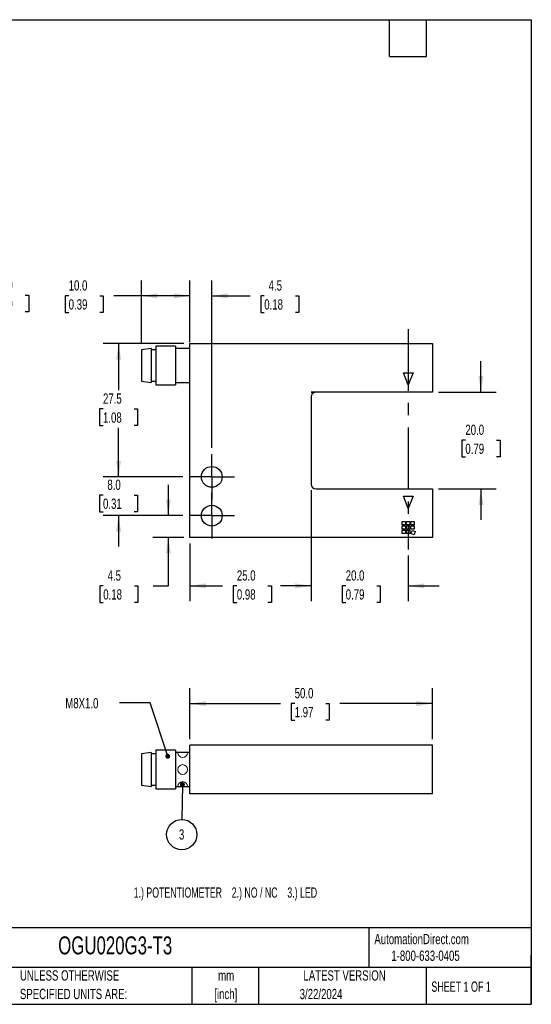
# Model space of a CAD drawing. Header units: millimetres. Extents: x 6 to 273, y 6 to 210.
# Tile 2 of 2: x 168 to 273, y 6 to 210. Entities that reach past the tile are written whole.
import ezdxf

# ---------------------------------------------------------------- set-up
doc = ezdxf.new("R2010")
doc.units = ezdxf.units.MM
doc.linetypes.add('CENTERX2', pattern=[20.32, 12.7, -2.54, 2.54, -2.54])
doc.layers.add('CENTER', color=40, linetype='CENTERX2')
doc.layers.add('DIMENSIONS', color=140, linetype='Continuous', lineweight=25)
doc.layers.add('TEXT', color=140, linetype='Continuous', lineweight=25)
doc.styles.add('SLDTEXTSTYLE1', font='TXT', dxfattribs={"width": 0.7})
doc.styles.add('SLDTEXTSTYLE2', font='TXT', dxfattribs={"width": 0.639535})
doc.styles.add('SLDTEXTSTYLE4', font='TXT', dxfattribs={"width": 0.65})
doc.dimstyles.new('SLDDIMSTYLE0', dxfattribs={"dimtxt": 2.158008, "dimasz": 3.302, "dimexe": 0, "dimexo": 0.0625, "dimgap": 0.539502, "dimtad": 0, "dimtih": 1, "dimtoh": 1, "dimrnd": 1e-09, "dimzin": 4, "dimdsep": 46, "dimtxsty": 'SLDTEXTSTYLE1', "dimsah": 1, "dimcen": 0.09, "dimadec": 0, "dimazin": 1, "dimtfac": 1, "dimtmove": 0, "dimatfit": 0, "dimfxl": 0, "dimfrac": 2, "dimtolj": 1, "dimtzin": 12, "dimarcsym": 0})
doc.dimstyles.new('SLDDIMSTYLE1', dxfattribs={"dimtxt": 2.158008, "dimasz": 3.302, "dimexe": 0, "dimexo": 0.0625, "dimgap": 0.539502, "dimtad": 0, "dimtih": 1, "dimtoh": 1, "dimrnd": 1e-09, "dimzin": 4, "dimdsep": 46, "dimtxsty": 'SLDTEXTSTYLE1', "dimsah": 1, "dimcen": 0.09, "dimadec": 0, "dimazin": 1, "dimtfac": 1, "dimtofl": 0, "dimtmove": 0, "dimatfit": 3, "dimfxl": 0, "dimfrac": 2, "dimtolj": 1, "dimtzin": 12, "dimarcsym": 0})
doc.dimstyles.new('SLDDIMSTYLE2', dxfattribs={"dimtxt": 2.158008, "dimasz": 3.302, "dimexe": 0, "dimexo": 0.0625, "dimgap": 0.539502, "dimtad": 0, "dimtih": 1, "dimtoh": 1, "dimrnd": 1e-09, "dimzin": 12, "dimdsep": 46, "dimtxsty": 'SLDTEXTSTYLE1', "dimsah": 1, "dimcen": 0.09, "dimadec": 0, "dimazin": 3, "dimtfac": 1, "dimtmove": 0, "dimatfit": 0, "dimfxl": 0, "dimfrac": 2, "dimtolj": 1, "dimtzin": 12, "dimarcsym": 0})
doc.dimstyles.new('SLDDIMSTYLE3', dxfattribs={"dimtxt": 2.158008, "dimasz": 3.302, "dimexe": 0, "dimexo": 0.0625, "dimgap": 0.539502, "dimtad": 0, "dimtih": 1, "dimtoh": 1, "dimrnd": 1e-09, "dimzin": 12, "dimdsep": 46, "dimtxsty": 'SLDTEXTSTYLE1', "dimsah": 1, "dimcen": 0.09, "dimadec": 0, "dimazin": 3, "dimtfac": 1, "dimtofl": 0, "dimtmove": 0, "dimatfit": 3, "dimfxl": 0, "dimfrac": 2, "dimtolj": 1, "dimtzin": 12, "dimarcsym": 0})
doc.dimstyles.new('SLDDIMSTYLE4', dxfattribs={"dimtxt": 0.18, "dimasz": 1.016, "dimexe": 0, "dimexo": 0.0625, "dimgap": 0, "dimtad": 0, "dimtih": 1, "dimtoh": 1, "dimdec": 0, "dimrnd": 1e-09, "dimzin": 0, "dimdsep": 46, "dimtxsty": 'Standard', "dimblk1": 'DOT', "dimblk2": 'DOT', "dimsah": 1, "dimcen": 0.09, "dimadec": 0, "dimazin": 0, "dimtfac": 1.016, "dimtdec": 0, "dimtofl": 0, "dimtmove": 0, "dimatfit": 3, "dimldrblk": 'DOT', "dimfxl": 0, "dimfrac": 2, "dimtolj": 1, "dimtzin": 0, "dimarcsym": 0})

# ---------------------------------------------------------------- blocks, each defined once
blk = doc.blocks.new('_D')
at = {"layer": 'DIMENSIONS'}
for p, q in [((227.67, 112.43), (227.67, 89.52)), ((247.67, 98.95), (247.67, 89.52)), ((227.67, 92.7), (221.32, 92.7)), ((234.79, 92.7), (234.06, 92.7)), ((234.06, 92.7), (234.06, 89.27)), ((241.2, 92.7), (241.92, 92.7)), ((241.92, 92.7), (241.92, 89.27)), ((247.67, 92.7), (254.02, 92.7)), ((234.06, 89.27), (234.79, 89.27)), ((241.92, 89.27), (241.2, 89.27))]:
    blk.add_line(p, q, dxfattribs=at)
for points in [[(227.67, 92.7), (224.36, 93.21), (224.36, 92.19)], [(247.67, 92.7), (250.97, 92.19), (250.97, 93.21)]]:
    blk.add_solid(points, dxfattribs=at)
at = {"layer": 'DIMENSIONS', "char_height": 2.117, "attachment_point": 1, "style": 'SLDTEXTSTYLE1'}
for s, insert in [('20.0', (234.79, 95.91)), ('0.79', (234.79, 92))]:
    blk.add_mtext(s, dxfattribs=dict(at, insert=insert))
blk = doc.blocks.new('_D_1')
at = {"layer": 'DIMENSIONS'}
for p, q in [((192.67, 142.72), (192.67, 155.73)), ((202.67, 142.97), (202.67, 155.73)), ((177.66, 152.55), (176.94, 152.55)), ((176.94, 152.55), (176.94, 149.12)), ((184.07, 152.55), (184.8, 152.55)), ((184.8, 152.55), (184.8, 149.12)), ((192.67, 152.55), (187, 152.55)), ((202.67, 152.55), (192.67, 152.55)), ((176.94, 149.12), (177.66, 149.12)), ((184.8, 149.12), (184.07, 149.12))]:
    blk.add_line(p, q, dxfattribs=at)
for points in [[(192.67, 152.55), (195.97, 152.05), (195.97, 153.06)], [(202.67, 152.55), (199.36, 153.06), (199.36, 152.05)]]:
    blk.add_solid(points, dxfattribs=at)
at = {"layer": 'DIMENSIONS', "char_height": 2.117, "attachment_point": 1, "style": 'SLDTEXTSTYLE1'}
for s, insert in [('10.0', (177.66, 155.77)), ('0.39', (177.66, 151.85))]:
    blk.add_mtext(s, dxfattribs=dict(at, insert=insert))
blk = doc.blocks.new('_D_2')
at = {"layer": 'DIMENSIONS'}
for p, q in [((187.95, 115.2), (187.95, 121.55)), ((201.21, 115.2), (184.77, 115.2)), ((184.74, 111.42), (184.02, 111.42)), ((184.02, 111.42), (184.02, 107.99)), ((191.15, 111.42), (191.88, 111.42)), ((191.88, 111.42), (191.88, 107.99)), ((184.02, 107.99), (184.74, 107.99)), ((191.88, 107.99), (191.15, 107.99)), ((201.21, 107.2), (184.77, 107.2)), ((187.95, 107.2), (187.95, 100.85))]:
    blk.add_line(p, q, dxfattribs=at)
for points in [[(187.95, 115.2), (188.46, 118.5), (187.44, 118.5)], [(187.95, 107.2), (187.44, 103.9), (188.46, 103.9)]]:
    blk.add_solid(points, dxfattribs=at)
at = {"layer": 'DIMENSIONS', "char_height": 2.117, "attachment_point": 1, "style": 'SLDTEXTSTYLE1'}
for s, insert in [('8.0', (185.64, 114.63)), ('0.31', (184.74, 110.72))]:
    blk.add_mtext(s, dxfattribs=dict(at, insert=insert))
blk = doc.blocks.new('_D_3')
at = {"layer": 'DIMENSIONS'}
for p, q in [((198.21, 107.2), (198.21, 113.55)), ((201.21, 107.2), (195.04, 107.2)), ((201.4, 102.7), (195.04, 102.7)), ((198.21, 92.7), (198.21, 102.7)), ((184.79, 92.7), (184.07, 92.7)), ((184.07, 92.7), (184.07, 89.27)), ((191.21, 92.7), (191.93, 92.7)), ((191.93, 92.7), (191.93, 89.27)), ((195.1, 92.7), (198.21, 92.7)), ((184.07, 89.27), (184.79, 89.27)), ((191.93, 89.27), (191.21, 89.27))]:
    blk.add_line(p, q, dxfattribs=at)
for points in [[(198.21, 107.2), (198.72, 110.5), (197.71, 110.5)], [(198.21, 102.7), (197.71, 99.4), (198.72, 99.4)]]:
    blk.add_solid(points, dxfattribs=at)
at = {"layer": 'DIMENSIONS', "char_height": 2.117, "attachment_point": 1, "style": 'SLDTEXTSTYLE1'}
for s, insert in [('4.5', (185.69, 95.91)), ('0.18', (184.79, 92))]:
    blk.add_mtext(s, dxfattribs=dict(at, insert=insert))
blk = doc.blocks.new('_D_4')
at = {"layer": 'DIMENSIONS'}
for p, q in [((227.67, 112.43), (227.67, 89.52)), ((202.67, 101.43), (202.67, 89.52)), ((202.67, 92.7), (209.41, 92.7)), ((212.34, 92.7), (211.61, 92.7)), ((211.61, 92.7), (211.61, 89.27)), ((218.75, 92.7), (219.48, 92.7)), ((219.48, 92.7), (219.48, 89.27)), ((227.67, 92.7), (221.67, 92.7)), ((211.61, 89.27), (212.34, 89.27)), ((219.48, 89.27), (218.75, 89.27))]:
    blk.add_line(p, q, dxfattribs=at)
for points in [[(202.67, 92.7), (205.97, 92.19), (205.97, 93.21)], [(227.67, 92.7), (224.36, 93.21), (224.36, 92.19)]]:
    blk.add_solid(points, dxfattribs=at)
at = {"layer": 'DIMENSIONS', "char_height": 2.117, "attachment_point": 1, "style": 'SLDTEXTSTYLE1'}
for s, insert in [('25.0', (212.34, 95.91)), ('0.98', (212.34, 92))]:
    blk.add_mtext(s, dxfattribs=dict(at, insert=insert))
blk = doc.blocks.new('_D_5')
at = {"layer": 'DIMENSIONS'}
for p, q in [((202.67, 143.97), (202.67, 155.73)), ((207.17, 121.16), (207.17, 155.73)), ((202.67, 152.55), (196.32, 152.55)), ((207.17, 152.55), (215.06, 152.55)), ((217.99, 152.55), (217.26, 152.55)), ((217.26, 152.55), (217.26, 149.12)), ((224.4, 152.55), (225.13, 152.55)), ((225.13, 152.55), (225.13, 149.12)), ((217.26, 149.12), (217.99, 149.12)), ((225.13, 149.12), (224.4, 149.12))]:
    blk.add_line(p, q, dxfattribs=at)
for points in [[(202.67, 152.55), (199.36, 153.06), (199.36, 152.05)], [(207.17, 152.55), (210.47, 152.05), (210.47, 153.06)]]:
    blk.add_solid(points, dxfattribs=at)
at = {"layer": 'DIMENSIONS', "char_height": 2.117, "attachment_point": 1, "style": 'SLDTEXTSTYLE1'}
for s, insert in [('4.5', (218.89, 155.77)), ('0.18', (217.99, 151.85))]:
    blk.add_mtext(s, dxfattribs=dict(at, insert=insert))
blk = doc.blocks.new('_D_6')
at = {"layer": 'DIMENSIONS'}
for p, q in [((201.4, 142.7), (184.77, 142.7)), ((187.95, 142.7), (187.95, 133.12)), ((184.74, 129.21), (184.02, 129.21)), ((184.02, 129.21), (184.02, 125.78)), ((191.15, 129.21), (191.88, 129.21)), ((191.88, 129.21), (191.88, 125.78)), ((184.02, 125.78), (184.74, 125.78)), ((187.95, 115.2), (187.95, 125.29)), ((191.88, 125.78), (191.15, 125.78)), ((201.21, 115.2), (184.77, 115.2))]:
    blk.add_line(p, q, dxfattribs=at)
for points in [[(187.95, 142.7), (187.44, 139.4), (188.46, 139.4)], [(187.95, 115.2), (188.46, 118.5), (187.44, 118.5)]]:
    blk.add_solid(points, dxfattribs=at)
at = {"layer": 'DIMENSIONS', "char_height": 2.117, "attachment_point": 1, "style": 'SLDTEXTSTYLE1'}
for s, insert in [('27.5', (184.74, 132.42)), ('1.08', (184.74, 128.5))]:
    blk.add_mtext(s, dxfattribs=dict(at, insert=insert))
blk = doc.blocks.new('_D_7')
at = {"layer": 'DIMENSIONS'}
for p, q in [((262.67, 132.7), (262.67, 139.05)), ((253.94, 132.7), (265.84, 132.7)), ((259.46, 122.76), (258.74, 122.76)), ((258.74, 122.76), (258.74, 119.33)), ((265.87, 122.76), (266.6, 122.76)), ((266.6, 122.76), (266.6, 119.33)), ((258.74, 119.33), (259.46, 119.33)), ((266.6, 119.33), (265.87, 119.33)), ((253.94, 112.7), (265.84, 112.7)), ((262.67, 112.7), (262.67, 106.35))]:
    blk.add_line(p, q, dxfattribs=at)
for points in [[(262.67, 132.7), (263.17, 136), (262.16, 136)], [(262.67, 112.7), (262.16, 109.4), (263.17, 109.4)]]:
    blk.add_solid(points, dxfattribs=at)
at = {"layer": 'DIMENSIONS', "char_height": 2.117, "attachment_point": 1, "style": 'SLDTEXTSTYLE1'}
for s, insert in [('20.0', (259.46, 125.97)), ('0.79', (259.46, 122.06))]:
    blk.add_mtext(s, dxfattribs=dict(at, insert=insert))
blk = doc.blocks.new('SW_CENTERMARKSYMBOL_0')
at = {"layer": 'CENTER', "color": 0}
for p, q in [((0, 2.54), (0, 4.69)), ((0, 0), (0, 2.54)), ((-2.54, 0), (-4.69, 0)), ((0, 0), (-2.54, 0)), ((0, 0), (0, -2.54)), ((0, 0), (2.54, 0)), ((2.54, 0), (4.69, 0)), ((0, -2.54), (0, -4.69))]:
    blk.add_line(p, q, dxfattribs=at)
blk = doc.blocks.new('SW_CENTERMARKSYMBOL_1')
at = {"layer": 'CENTER', "color": 0}
for p, q in [((0, 2.54), (0, 4.69)), ((0, 0), (0, 2.54)), ((-2.54, 0), (-4.69, 0)), ((0, 0), (-2.54, 0)), ((0, 0), (0, -2.54)), ((0, 0), (2.54, 0)), ((2.54, 0), (4.69, 0)), ((0, -2.54), (0, -4.69))]:
    blk.add_line(p, q, dxfattribs=at)
blk = doc.blocks.new('_D_8')
at = {"layer": 'DIMENSIONS'}
for p, q in [((142.03, 143.97), (142.03, 155.87)), ((152.03, 143.97), (152.03, 155.87)), ((142.03, 152.7), (152.03, 152.7)), ((152.03, 152.7), (159.36, 152.7)), ((162.28, 152.7), (161.55, 152.7)), ((161.55, 152.7), (161.55, 149.27)), ((168.69, 152.7), (169.42, 152.7)), ((169.42, 152.7), (169.42, 149.27)), ((161.55, 149.27), (162.28, 149.27)), ((169.42, 149.27), (168.69, 149.27))]:
    blk.add_line(p, q, dxfattribs=at)
for points in [[(142.03, 152.7), (145.33, 152.19), (145.33, 153.21)], [(152.03, 152.7), (148.73, 153.21), (148.73, 152.19)]]:
    blk.add_solid(points, dxfattribs=at)
at = {"layer": 'DIMENSIONS', "char_height": 2.117, "attachment_point": 1, "style": 'SLDTEXTSTYLE1'}
for s, insert in [('10.0', (162.28, 155.91)), ('0.39', (162.28, 152))]:
    blk.add_mtext(s, dxfattribs=dict(at, insert=insert))
blk = doc.blocks.new('_D_13')
at = {"layer": 'DIMENSIONS'}
for p, q in [((202.67, 61.07), (202.67, 71.59)), ((252.67, 61.07), (252.67, 71.59)), ((202.67, 68.41), (221.34, 68.41)), ((224.26, 68.41), (223.54, 68.41)), ((223.54, 68.41), (223.54, 64.98)), ((230.68, 68.41), (231.4, 68.41)), ((231.4, 68.41), (231.4, 64.98)), ((252.67, 68.41), (233.6, 68.41)), ((223.54, 64.98), (224.26, 64.98)), ((231.4, 64.98), (230.68, 64.98))]:
    blk.add_line(p, q, dxfattribs=at)
for points in [[(202.67, 68.41), (205.97, 67.9), (205.97, 68.92)], [(252.67, 68.41), (249.36, 68.92), (249.36, 67.9)]]:
    blk.add_solid(points, dxfattribs=at)
at = {"layer": 'DIMENSIONS', "char_height": 2.117, "attachment_point": 1, "style": 'SLDTEXTSTYLE1'}
for s, insert in [('50.0', (224.26, 71.62)), ('1.97', (224.26, 67.71))]:
    blk.add_mtext(s, dxfattribs=dict(at, insert=insert))
blk = doc.blocks.new('_Dot')
at = {"color": 0, "linetype": 'ByBlock', "lineweight": -2}
blk.add_line((-0.5, 0), (-1, 0), dxfattribs=at)
at = {"color": 0, "linetype": 'ByBlock', "const_width": 0.5}
blk.add_lwpolyline([(-0.25, 0, 1), (0.25, 0, 1)], format="xyb", close=True, dxfattribs=at)
blk = doc.blocks.new('SW_NOTE_0_12')
at = {"layer": 'DIMENSIONS', "color": 0}
blk.add_circle((-0.04, -3.12), 3.12, dxfattribs=at)
at = {"layer": 'DIMENSIONS', "color": 0, "insert": (-0.07, -2.03), "char_height": 2.12, "attachment_point": 2, "style": 'SLDTEXTSTYLE1'}
blk.add_mtext('3', dxfattribs=at)

msp = doc.modelspace()

# ---------------------------------------------------------------- linework, layer by layer
for p, q in [((202.666, 142.698), (252.666, 142.698)), ((202.666, 102.698), (202.666, 142.698)), ((252.666, 142.698), (252.666, 132.698)), ((194.666, 141.698), (192.666, 141.448)), ((192.666, 141.448), (192.666, 134.948)), ((194.666, 141.698), (194.666, 134.698)), ((195.666, 141.448), (194.666, 141.448)), ((199.666, 142.198), (195.666, 142.198)), ((195.666, 142.198), (195.666, 134.198)), ((199.666, 142.198), (199.666, 134.198)), ((202.666, 141.698), (199.666, 141.698)), ((247.666, 134.198), (246.666, 136.698)), ((246.666, 136.698), (248.666, 136.698)), ((248.666, 136.698), (247.666, 134.198)), ((192.666, 134.948), (194.666, 134.698)), ((194.666, 134.948), (195.666, 134.948)), ((195.666, 134.198), (199.666, 134.198)), ((199.666, 134.698), (202.666, 134.698)), ((227.666, 132.678), (228.467, 132.678)), ((252.666, 132.698), (227.865, 132.698)), ((227.666, 131.698), (227.666, 113.698)), ((228.666, 112.698), (252.666, 112.698)), ((252.666, 112.698), (252.666, 102.698)), ((246.666, 111.198), (248.666, 111.198)), ((247.666, 108.698), (246.666, 111.198)), ((248.666, 111.198), (247.666, 108.698)), ((246.416, 105.998), (247.116, 105.998)), ((246.416, 105.298), (246.416, 105.998)), ((247.116, 105.998), (247.116, 105.298)), ((247.316, 105.998), (248.016, 105.998)), ((247.316, 105.298), (247.316, 105.998)), ((248.016, 105.998), (248.016, 105.298)), ((248.216, 105.998), (248.916, 105.998)), ((248.216, 105.298), (248.216, 105.998)), ((248.916, 105.998), (248.916, 105.298)), ((247.116, 105.298), (246.416, 105.298)), ((246.416, 105.098), (247.116, 105.098)), ((246.416, 104.398), (246.416, 105.098)), ((247.116, 104.398), (246.416, 104.398)), ((246.416, 104.198), (247.116, 104.198)), ((246.416, 103.498), (246.416, 104.198)), ((247.116, 105.098), (247.116, 104.398)), ((247.116, 104.198), (247.116, 103.498)), ((248.016, 105.298), (247.316, 105.298)), ((247.316, 105.098), (248.016, 105.098)), ((247.316, 104.398), (247.316, 105.098)), ((248.016, 104.398), (247.316, 104.398)), ((247.316, 104.198), (248.016, 104.198)), ((247.316, 103.498), (247.316, 104.198)), ((248.016, 105.098), (248.016, 104.398)), ((248.016, 104.198), (248.016, 103.498)), ((248.916, 105.298), (248.216, 105.298)), ((248.216, 105.098), (248.916, 105.098)), ((248.216, 104.398), (248.216, 105.098)), ((248.916, 104.398), (248.216, 104.398)), ((248.216, 103.498), (248.456, 104.155)), ((248.456, 104.155), (249.113, 103.916)), ((249.113, 103.916), (248.874, 103.258)), ((248.916, 105.098), (248.916, 104.398)), ((252.666, 102.698), (202.666, 102.698)), ((247.116, 103.498), (246.416, 103.498)), ((248.016, 103.498), (247.316, 103.498)), ((248.874, 103.258), (248.216, 103.498)), ((202.666, 49.801), (202.666, 59.801)), ((252.666, 59.801), (202.666, 59.801)), ((252.666, 49.801), (252.666, 59.801)), ((194.666, 58.301), (192.666, 58.051)), ((192.666, 58.051), (192.666, 51.551)), ((194.666, 58.301), (194.666, 51.301)), ((195.666, 58.051), (194.666, 58.051)), ((199.666, 58.801), (195.666, 58.801)), ((195.666, 58.801), (195.666, 50.801)), ((199.666, 58.801), (199.666, 50.801)), ((202.666, 58.301), (199.666, 58.301)), ((192.666, 51.551), (194.666, 51.301)), ((194.666, 51.551), (195.666, 51.551)), ((195.666, 50.801), (199.666, 50.801)), ((199.666, 51.301), (202.666, 51.301)), ((252.666, 49.801), (202.666, 49.801))]:
    msp.add_line(p, q)
at = {"color": 7, "linetype": 'Continuous', "lineweight": 18}
msp.add_line((200.169, 58.301), (202.164, 58.301), dxfattribs=at)
at = {"color": 179, "linetype": 'Continuous', "lineweight": 18}
msp.add_line((200.169, 51.301), (202.164, 51.301), dxfattribs=at)
for centre in [(207.166, 115.198), (207.166, 107.198)]:
    msp.add_circle(centre, 2.15)
msp.add_circle((201.154, 54.801), 1.01, dxfattribs=at)
for centre, start, end in [((227.865, 131.698), 90, 101.47834), ((228.666, 131.698), 101.47834, 180), ((228.666, 131.698), 90, 101.47834), ((228.666, 113.698), 180, 270)]:
    msp.add_arc(centre, 1, start, end)
at = {"color": 7, "linetype": 'Continuous', "lineweight": 18}
msp.add_arc((201.166, 58.301), 0.997, 180, 360, dxfattribs=at)
at = {"color": 179, "linetype": 'Continuous', "lineweight": 18}
msp.add_arc((201.166, 51.301), 0.997, 0, 180, dxfattribs=at)
at = {"layer": 'CENTER'}
msp.add_line((247.67, 145.687), (247.67, 100.217), dxfattribs=at)
at = {"layer": 'TEXT'}
for p, q in [((6.35, 209.55), (273.05, 209.55)), ((243.84, 201.93), (243.84, 209.55)), ((251.46, 201.93), (251.46, 209.55)), ((273.05, 209.55), (273.05, 6.35)), ((243.84, 201.93), (251.46, 201.93)), ((273.05, 22.126), (6.35, 22.126)), ((239.575, 22.126), (239.575, 13.97)), ((273.05, 6.35), (273.05, 16.51)), ((273.05, 13.97), (6.35, 13.97)), ((203.024, 13.97), (203.024, 6.35)), ((216.812, 13.97), (216.812, 6.35)), ((251.349, 13.97), (251.349, 6.35)), ((6.35, 6.35), (273.05, 6.35))]:
    msp.add_line(p, q, dxfattribs=at)

# ---------------------------------------------------------------- block references
at = {"layer": 'CENTER'}
for name, p in [('SW_CENTERMARKSYMBOL_0', (207.166, 115.198)), ('SW_CENTERMARKSYMBOL_1', (207.166, 107.198))]:
    msp.add_blockref(name, p, dxfattribs=at)
at = {"layer": 'DIMENSIONS'}
msp.add_blockref('SW_NOTE_0_12', (201.023, 44.501), dxfattribs=at)

# ---------------------------------------------------------------- texts
at = {"color": 179, "linetype": 'Continuous', "lineweight": 18, "char_height": 2.11667, "attachment_point": 1, "style": 'SLDTEXTSTYLE1'}
for s, insert in [('AutomationDirect.com', (240.695, 20.877)), ('1-800-633-0405', (244.192, 17.437))]:
    msp.add_mtext(s, dxfattribs=dict(at, insert=insert))
at = {"layer": 'DIMENSIONS', "attachment_point": 1}
for s, insert, char_height, style in [('M8X1.0', (176.96, 69.541), 2.1167, 'SLDTEXTSTYLE1'), ('1.) POTENTIOMETER    2.) NO / NC    3.) LED', (191.068, 30.473), 2.11667, 'SLDTEXTSTYLE2')]:
    msp.add_mtext(s, dxfattribs=dict(at, insert=insert, char_height=char_height, style=style))
at = {"layer": 'TEXT'}
for s, insert, char_height, attachment_point, style in [('OGU020G3-T3', (175.502, 20.364), 3.70417, 1, 'SLDTEXTSTYLE1'), ('UNLESS OTHERWISE', (167.608, 13.364), 2.11667, 1, 'SLDTEXTSTYLE1'), ('mm', (210.13, 13.361), 2.1167, 2, 'SLDTEXTSTYLE1'), ('LATEST VERSION', (234.552, 13.364), 2.11667, 2, 'SLDTEXTSTYLE1'), ('SHEET 1 OF 1', (252.441, 11.051), 2.11667, 1, 'SLDTEXTSTYLE4'), ('SPECIFIED UNITS ARE:', (167.608, 9.542), 2.11667, 1, 'SLDTEXTSTYLE1'), ('[inch]', (210.047, 9.539), 2.1167, 2, 'SLDTEXTSTYLE1'), ('3/22/2024', (229.701, 9.528), 2.1167, 2, 'SLDTEXTSTYLE1')]:
    msp.add_mtext(s, dxfattribs=dict(at, insert=insert, char_height=char_height, attachment_point=attachment_point, style=style))

# ---------------------------------------------------------------- dimensions: what is measured, and where the dimension line sits
at = {"layer": 'DIMENSIONS'}
for base, p1, p2, dimstyle, picture, middle in [((152.029, 152.698), (142.029, 142.698), (152.029, 142.698), 'SLDDIMSTYLE1', '_D_8', (165.486, 152.698)), ((192.666, 152.555), (202.666, 141.698), (192.666, 141.448), 'SLDDIMSTYLE1', '_D_1', (180.866, 152.555)), ((207.166, 152.555), (202.666, 142.698), (207.166, 119.888), 'SLDDIMSTYLE2', '_D_5', (221.195, 152.555)), ((227.666, 92.697), (202.666, 102.698), (227.666, 113.698), 'SLDDIMSTYLE1', '_D_4', (215.544, 92.697)), ((247.67, 92.697), (227.666, 113.698), (247.67, 100.217), 'SLDDIMSTYLE0', '_D', (237.993, 92.697)), ((202.666, 68.411), (252.666, 59.801), (202.666, 59.801), 'SLDDIMSTYLE1', '_D_13', (227.47, 68.411))]:
    dim = msp.add_linear_dim(base=base, p1=p1, p2=p2, dimstyle=dimstyle, dxfattribs=at)
    dim.commit()
    dim.dimension.update_dxf_attribs({"geometry": picture, "text_midpoint": middle, "dimtype": 160})
for base, p1, p2, dimstyle, picture, middle in [((187.947, 142.698), (202.476, 115.198), (202.666, 142.698), 'SLDDIMSTYLE3', '_D_6', (187.947, 129.206)), ((262.666, 112.698), (252.666, 132.698), (252.666, 112.698), 'SLDDIMSTYLE0', '_D_7', (262.666, 122.76)), ((187.947, 107.198), (202.476, 115.198), (202.476, 107.198), 'SLDDIMSTYLE0', '_D_2', (187.947, 111.417)), ((198.215, 102.698), (202.476, 107.198), (202.666, 102.698), 'SLDDIMSTYLE2', '_D_3', (198.215, 92.697))]:
    dim = msp.add_linear_dim(base=base, p1=p1, p2=p2, angle=90, dimstyle=dimstyle, dxfattribs=at)
    dim.commit()
    dim.dimension.update_dxf_attribs({"geometry": picture, "text_midpoint": middle, "dimtype": 160})

# ---------------------------------------------------------------- leaders
for points in [[(198.082, 57.543), (194.485, 68.564), (188.135, 68.564)], [(201.108, 51.694), (201.023, 44.501)]]:
    msp.add_leader(points, dimstyle='SLDDIMSTYLE4', dxfattribs=at)

doc.saveas('drawing.dxf')
